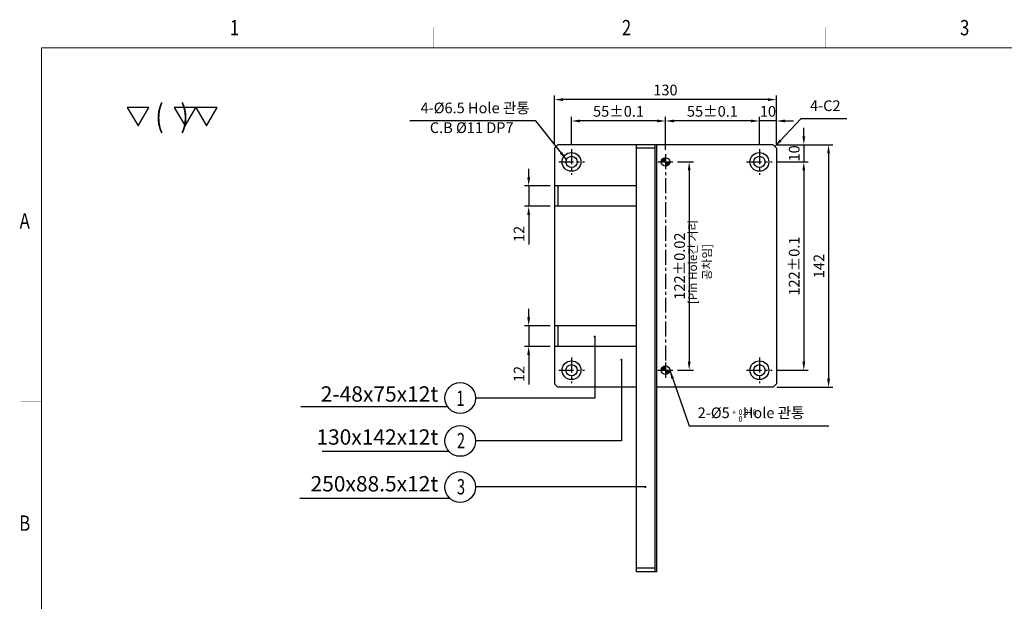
# Model space of a CAD drawing. Extents: x 2848 to 4001, y -7894 to -7084.
# Tile 2 of 4: x 2848 to 3425, y -7424 to -7084. Entities that reach past the tile are written whole.
import ezdxf
from ezdxf.enums import TextEntityAlignment as Align

# ---------------------------------------------------------------- set-up
doc = ezdxf.new("R2010")
doc.units = 0
doc.header["$LTSCALE"] = 7
doc.linetypes.add('CENTER', pattern=[2, 1.25, -0.25, 0.25, -0.25])
doc.layers.get('0').update_dxf_attribs({"linetype": 'CONTINUOUS'})
doc.layers.get('DEFPOINTS').update_dxf_attribs({"linetype": 'CONTINUOUS'})
for name, color, linetype in [('3', 4, 'CONTINUOUS'), ('CENTERLINE', 3, 'CENTER'), ('DIM', 2, 'CONTINUOUS'), ('DIMENSION', 4, 'CONTINUOUS'), ('HATCHLINE', 1, 'CONTINUOUS')]:
    doc.layers.add(name, color=color, linetype=linetype)
doc.styles.add('GHS', font='romans.shx', dxfattribs={"width": 0.8, "bigfont": 'ghs.shx'})
doc.styles.get("Standard").update_dxf_attribs({"font": 'Gulim.ttf'})
doc.dimstyles.new('ISO-25(x2.5)', dxfattribs={"dimscale": 2.5, "dimtxt": 2.5, "dimasz": 2, "dimexe": 1, "dimexo": 1, "dimgap": 1, "dimtad": 1, "dimdec": 4, "dimdsep": 46, "dimtxsty": 'GHS', "dimcen": 0, "dimclrd": 256, "dimclre": 256, "dimclrt": 9, "dimadec": 0, "dimazin": 0, "dimtfac": 1, "dimtdec": 4, "dimtmove": 0, "dimatfit": 3, "dimfxl": 0, "dimtolj": 1, "dimarcsym": 0})

# ---------------------------------------------------------------- blocks, each defined once
blk = doc.blocks.new('*D14')
at = {"layer": 'DEFPOINTS', "color": 0}
for p in [(3230.95, -7166.92), (3230.95, -7288.92), (3240.35, -7288.92)]:
    blk.add_point(p, dxfattribs=at)
at = {"layer": 'DIMENSION', "lineweight": -2}
for p, q in [((3233.45, -7166.92), (3242.85, -7166.92)), ((3240.35, -7171.92), (3240.35, -7283.92)), ((3233.45, -7288.92), (3242.85, -7288.92))]:
    blk.add_line(p, q, dxfattribs=at)
at = {"layer": 'DIMENSION'}
for points in [[(3239.51, -7171.92), (3241.18, -7171.92), (3240.35, -7166.92)], [(3239.51, -7283.92), (3241.18, -7283.92), (3240.35, -7288.92)]]:
    blk.add_solid(points, dxfattribs=at)
at = {"layer": 'DIMENSION', "color": 9, "insert": (3234.72, -7227.92), "char_height": 6.25, "attachment_point": 5, "rotation": 90, "style": 'GHS'}
blk.add_mtext('\\A1;122%%p0.02', dxfattribs=at)
blk = doc.blocks.new('*D13')
at = {"layer": 'DEFPOINTS', "color": 0}
for p in [(3289.45, -7156.92), (3288.95, -7166.92), (3307.45, -7166.92)]:
    blk.add_point(p, dxfattribs=at)
at = {"layer": 'DIMENSION', "lineweight": -2}
for p, q in [((3307.45, -7151.92), (3307.45, -7146.92)), ((3291.95, -7156.92), (3309.95, -7156.92)), ((3307.45, -7156.92), (3307.45, -7166.92)), ((3291.45, -7166.92), (3309.95, -7166.92)), ((3307.45, -7171.92), (3307.45, -7176.92))]:
    blk.add_line(p, q, dxfattribs=at)
at = {"layer": 'DIMENSION'}
for points in [[(3306.62, -7151.92), (3308.28, -7151.92), (3307.45, -7156.92)], [(3306.62, -7171.92), (3308.28, -7171.92), (3307.45, -7166.92)]]:
    blk.add_solid(points, dxfattribs=at)
at = {"layer": 'DIMENSION', "color": 9, "insert": (3301.82, -7161.92), "char_height": 6.25, "attachment_point": 5, "rotation": 90, "style": 'GHS'}
blk.add_mtext('\\A1;10', dxfattribs=at)
blk = doc.blocks.new('*D12')
at = {"layer": 'DEFPOINTS', "color": 0}
for p in [(3288.95, -7166.92), (3288.95, -7288.92), (3307.45, -7288.92)]:
    blk.add_point(p, dxfattribs=at)
at = {"layer": 'DIMENSION', "lineweight": -2}
for p, q in [((3291.45, -7166.92), (3309.95, -7166.92)), ((3307.45, -7171.92), (3307.45, -7283.92)), ((3291.45, -7288.92), (3309.95, -7288.92))]:
    blk.add_line(p, q, dxfattribs=at)
at = {"layer": 'DIMENSION'}
for points in [[(3306.62, -7171.92), (3308.28, -7171.92), (3307.45, -7166.92)], [(3306.62, -7283.92), (3308.28, -7283.92), (3307.45, -7288.92)]]:
    blk.add_solid(points, dxfattribs=at)
at = {"layer": 'DIMENSION', "color": 9, "insert": (3301.82, -7227.92), "char_height": 6.25, "attachment_point": 5, "rotation": 90, "style": 'GHS'}
blk.add_mtext('\\A1;122%%P0.1', dxfattribs=at)
blk = doc.blocks.new('*D11')
at = {"layer": 'DEFPOINTS', "color": 0}
for p in [(3289.45, -7156.92), (3289.45, -7298.92), (3321.95, -7298.92)]:
    blk.add_point(p, dxfattribs=at)
at = {"layer": 'DIMENSION', "lineweight": -2}
for p, q in [((3291.95, -7156.92), (3324.45, -7156.92)), ((3321.95, -7161.92), (3321.95, -7293.92)), ((3291.95, -7298.92), (3324.45, -7298.92))]:
    blk.add_line(p, q, dxfattribs=at)
at = {"layer": 'DIMENSION'}
for points in [[(3321.12, -7161.92), (3322.78, -7161.92), (3321.95, -7156.92)], [(3321.12, -7293.92), (3322.78, -7293.92), (3321.95, -7298.92)]]:
    blk.add_solid(points, dxfattribs=at)
at = {"layer": 'DIMENSION', "color": 9, "insert": (3316.32, -7227.92), "char_height": 6.25, "attachment_point": 5, "rotation": 90, "style": 'GHS'}
blk.add_mtext('\\A1;142', dxfattribs=at)
blk = doc.blocks.new('*D10')
at = {"layer": 'DEFPOINTS', "color": 0}
for p in [(3281.45, -7142.92), (3281.45, -7159.42), (3291.45, -7158.92)]:
    blk.add_point(p, dxfattribs=at)
at = {"layer": 'DIMENSION', "lineweight": -2}
for p, q in [((3276.45, -7142.92), (3271.45, -7142.92)), ((3281.45, -7156.92), (3281.45, -7140.42)), ((3291.45, -7142.92), (3281.45, -7142.92)), ((3291.45, -7156.42), (3291.45, -7140.42)), ((3296.45, -7142.92), (3301.45, -7142.92))]:
    blk.add_line(p, q, dxfattribs=at)
at = {"layer": 'DIMENSION'}
for points in [[(3276.45, -7142.08), (3276.45, -7143.75), (3281.45, -7142.92)], [(3296.45, -7142.08), (3296.45, -7143.75), (3291.45, -7142.92)]]:
    blk.add_solid(points, dxfattribs=at)
at = {"layer": 'DIMENSION', "color": 9, "insert": (3286.45, -7137.29), "char_height": 6.25, "attachment_point": 5, "style": 'GHS'}
blk.add_mtext('\\A1;10', dxfattribs=at)
blk = doc.blocks.new('*D9')
at = {"layer": 'DEFPOINTS', "color": 0}
for p in [(3226.45, -7142.92), (3281.45, -7159.42), (3226.45, -7162.42)]:
    blk.add_point(p, dxfattribs=at)
at = {"layer": 'DIMENSION', "lineweight": -2}
for p, q in [((3226.45, -7159.92), (3226.45, -7140.42)), ((3276.45, -7142.92), (3231.45, -7142.92)), ((3281.45, -7156.92), (3281.45, -7140.42))]:
    blk.add_line(p, q, dxfattribs=at)
at = {"layer": 'DIMENSION'}
for points in [[(3231.45, -7142.08), (3231.45, -7143.75), (3226.45, -7142.92)], [(3276.45, -7142.08), (3276.45, -7143.75), (3281.45, -7142.92)]]:
    blk.add_solid(points, dxfattribs=at)
at = {"layer": 'DIMENSION', "color": 9, "insert": (3253.95, -7137.29), "char_height": 6.25, "attachment_point": 5, "style": 'GHS'}
blk.add_mtext('\\A1;55%%P0.1', dxfattribs=at)
blk = doc.blocks.new('*D8')
at = {"layer": 'DEFPOINTS', "color": 0}
for p in [(3171.45, -7142.92), (3171.45, -7159.42), (3226.45, -7162.42)]:
    blk.add_point(p, dxfattribs=at)
at = {"layer": 'DIMENSION', "lineweight": -2}
for p, q in [((3171.45, -7156.92), (3171.45, -7140.42)), ((3221.45, -7142.92), (3176.45, -7142.92)), ((3226.45, -7159.92), (3226.45, -7140.42))]:
    blk.add_line(p, q, dxfattribs=at)
at = {"layer": 'DIMENSION'}
for points in [[(3176.45, -7142.08), (3176.45, -7143.75), (3171.45, -7142.92)], [(3221.45, -7142.08), (3221.45, -7143.75), (3226.45, -7142.92)]]:
    blk.add_solid(points, dxfattribs=at)
at = {"layer": 'DIMENSION', "color": 9, "insert": (3198.95, -7137.29), "char_height": 6.25, "attachment_point": 5, "style": 'GHS'}
blk.add_mtext('\\A1;55%%P0.1', dxfattribs=at)
blk = doc.blocks.new('*D7')
at = {"layer": 'DEFPOINTS', "color": 0}
for p in [(3161.45, -7130.42), (3161.45, -7158.92), (3291.45, -7158.92)]:
    blk.add_point(p, dxfattribs=at)
at = {"layer": 'DIMENSION', "lineweight": -2}
for p, q in [((3161.45, -7156.42), (3161.45, -7127.92)), ((3286.45, -7130.42), (3166.45, -7130.42)), ((3291.45, -7156.42), (3291.45, -7127.92))]:
    blk.add_line(p, q, dxfattribs=at)
at = {"layer": 'DIMENSION'}
for points in [[(3166.45, -7129.58), (3166.45, -7131.25), (3161.45, -7130.42)], [(3286.45, -7129.58), (3286.45, -7131.25), (3291.45, -7130.42)]]:
    blk.add_solid(points, dxfattribs=at)
at = {"layer": 'DIMENSION', "color": 9, "insert": (3226.45, -7124.79), "char_height": 6.25, "attachment_point": 5, "style": 'GHS'}
blk.add_mtext('\\A1;130', dxfattribs=at)
blk = doc.blocks.new('*D6')
at = {"layer": 'DEFPOINTS', "color": 0}
for p in [(3161.45, -7180.92), (3146.36, -7192.92), (3161.45, -7192.92)]:
    blk.add_point(p, dxfattribs=at)
at = {"layer": 'DIMENSION', "lineweight": -2}
for p, q in [((3146.36, -7175.92), (3146.36, -7170.92)), ((3158.95, -7180.92), (3143.86, -7180.92)), ((3146.36, -7180.92), (3146.36, -7192.92)), ((3158.95, -7192.92), (3143.86, -7192.92)), ((3146.36, -7197.92), (3146.36, -7215.3))]:
    blk.add_line(p, q, dxfattribs=at)
at = {"layer": 'DIMENSION'}
for points in [[(3145.52, -7175.92), (3147.19, -7175.92), (3146.36, -7180.92)], [(3145.52, -7197.92), (3147.19, -7197.92), (3146.36, -7192.92)]]:
    blk.add_solid(points, dxfattribs=at)
at = {"layer": 'DIMENSION', "color": 9, "insert": (3140.73, -7209.11), "char_height": 6.25, "attachment_point": 5, "rotation": 90, "style": 'GHS'}
blk.add_mtext('\\A1;12', dxfattribs=at)
blk = doc.blocks.new('*D5')
at = {"layer": 'DEFPOINTS', "color": 0}
for p in [(3161.45, -7262.92), (3146.36, -7274.92), (3161.45, -7274.92)]:
    blk.add_point(p, dxfattribs=at)
at = {"layer": 'DIMENSION', "lineweight": -2}
for p, q in [((3146.36, -7257.92), (3146.36, -7252.92)), ((3158.95, -7262.92), (3143.86, -7262.92)), ((3146.36, -7262.92), (3146.36, -7274.92)), ((3158.95, -7274.92), (3143.86, -7274.92)), ((3146.36, -7279.92), (3146.36, -7297.3))]:
    blk.add_line(p, q, dxfattribs=at)
at = {"layer": 'DIMENSION'}
for points in [[(3145.52, -7257.92), (3147.19, -7257.92), (3146.36, -7262.92)], [(3145.52, -7279.92), (3147.19, -7279.92), (3146.36, -7274.92)]]:
    blk.add_solid(points, dxfattribs=at)
at = {"layer": 'DIMENSION', "color": 9, "insert": (3140.73, -7291.11), "char_height": 6.25, "attachment_point": 5, "rotation": 90, "style": 'GHS'}
blk.add_mtext('\\A1;12', dxfattribs=at)
blk = doc.blocks.new('A3-DJ')
at = {"const_width": 0.2}
for points in [[(30, 269), (410, 269)], [(30, 269), (30, 10)]]:
    blk.add_lwpolyline(points, dxfattribs=at)
at = {"layer": '3', "const_width": 0.05}
for points in [[(106.5, 273), (106.5, 269)], [(183, 273), (183, 269)], [(26, 200), (30, 200)]]:
    blk.add_lwpolyline(points, dxfattribs=at)
at = {"layer": '3', "width": 0.8}
for s, p in [('1', (67.68, 272.54)), ('2', (144.18, 272.54)), ('3', (210.18, 272.54)), ('A', (26.72, 234.81)), ('B', (26.72, 175.81))]:
    blk.add_text(s, height=3, dxfattribs=at).set_placement(p, align=Align.MIDDLE)

msp = doc.modelspace()

# ---------------------------------------------------------------- hatches: boundary and pattern name
at = {"layer": 'HATCHLINE'}
h = msp.add_hatch(dxfattribs=at)
h.set_pattern_fill('ANSI31', color=256, scale=0.1, style=0)
h.set_pattern_definition([(45, (10952.73843, 82.05588), (-0.224506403, 0.224506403), [])])
h.paths.add_polyline_path([(3226.44984, -7164.4173, 0.414213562), (3223.94984, -7166.9173), (3226.44984, -7166.9173)])
h.paths.add_polyline_path([(3226.44984, -7166.9173), (3226.44984, -7169.4173, 0.414213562), (3228.94984, -7166.9173)])
h = msp.add_hatch(dxfattribs=at)
h.set_pattern_fill('ANSI31', color=256, scale=0.1, style=0)
h.set_pattern_definition([(45, (10952.73843, -39.94412), (-0.224506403, 0.224506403), [])])
h.paths.add_polyline_path([(3226.44984, -7286.4173, 0.414213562), (3223.94984, -7288.9173), (3226.44984, -7288.9173)])
h.paths.add_polyline_path([(3226.44984, -7288.9173), (3226.44984, -7291.4173, 0.414213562), (3228.94984, -7288.9173)])

# ---------------------------------------------------------------- linework, layer by layer
for p, q in [((3163.44984, -7156.9173), (3161.44984, -7158.9173)), ((3161.44984, -7158.9173), (3163.44984, -7156.9173)), ((3161.44984, -7158.9173), (3163.44984, -7156.9173)), ((3161.44984, -7158.9173), (3161.44984, -7296.9173)), ((3289.44984, -7156.9173), (3163.44984, -7156.9173)), ((3209.44984, -7406.9173), (3209.44984, -7156.9173)), ((3220.44984, -7158.9173), (3209.44984, -7158.9173)), ((3220.44984, -7406.9173), (3220.44984, -7156.9173)), ((3221.44984, -7406.9173), (3221.44984, -7156.9173)), ((3289.44984, -7156.9173), (3291.44984, -7158.9173)), ((3291.44984, -7158.9173), (3291.44984, -7296.9173)), ((3209.44984, -7180.9173), (3161.44984, -7180.9173)), ((3163.44984, -7180.9173), (3163.44984, -7192.9173)), ((3209.44984, -7192.9173), (3161.44984, -7192.9173)), ((3209.44984, -7262.9173), (3161.44984, -7262.9173)), ((3163.44984, -7262.9173), (3163.44984, -7274.9173)), ((3209.44984, -7274.9173), (3161.44984, -7274.9173)), ((3161.44984, -7296.9173), (3163.44984, -7298.9173)), ((3209.44984, -7298.9173), (3163.44984, -7298.9173)), ((3289.44984, -7298.9173), (3221.44984, -7298.9173)), ((3289.44984, -7298.9173), (3291.44984, -7296.9173)), ((3220.44984, -7404.9173), (3209.44984, -7404.9173)), ((3221.44984, -7406.9173), (3209.44984, -7406.9173))]:
    msp.add_line(p, q)
for centre, radius in [((3171.44984, -7166.9173), 5.5), ((3171.44984, -7166.9173), 3.3), ((3226.44984, -7166.9173), 2.5), ((3281.44984, -7166.9173), 5.5), ((3281.44984, -7166.9173), 3.3), ((3171.44984, -7288.9173), 5.5), ((3171.44984, -7288.9173), 3.3), ((3226.44984, -7288.9173), 2.5), ((3281.44984, -7288.9173), 5.5), ((3281.44984, -7288.9173), 3.3)]:
    msp.add_circle(centre, radius)
at = {"layer": 'CENTERLINE'}
for p, q in [((3171.44984, -7159.4173), (3171.44984, -7174.4173)), ((3281.44984, -7159.4173), (3281.44984, -7174.4173)), ((3226.44984, -7162.4173), (3226.44984, -7293.4173)), ((3226.44984, -7162.4173), (3226.44984, -7171.4173)), ((3163.94984, -7166.9173), (3178.94984, -7166.9173)), ((3221.94984, -7166.9173), (3230.94984, -7166.9173)), ((3273.94984, -7166.9173), (3288.94984, -7166.9173)), ((3171.44984, -7281.4173), (3171.44984, -7296.4173)), ((3281.44984, -7281.4173), (3281.44984, -7296.4173)), ((3226.44984, -7284.4173), (3226.44984, -7293.4173)), ((3163.94984, -7288.9173), (3178.94984, -7288.9173)), ((3221.94984, -7288.9173), (3230.94984, -7288.9173)), ((3273.94984, -7288.9173), (3288.94984, -7288.9173))]:
    msp.add_line(p, q, dxfattribs=at)
at = {"layer": 'DIMENSION'}
for p, q in [((3098.83435, -7310.25917), (3013.00799, -7310.25917)), ((3099.73554, -7336.52019), (3025.4308, -7336.52019)), ((3100.32645, -7364.07225), (3012.31434, -7364.07225))]:
    msp.add_line(p, q, dxfattribs=at)
for points in [[(2923.92795, -7134.9468), (2911.32795, -7134.9468), (2917.62795, -7145.85872)], [(2951.42218, -7134.9468), (2938.82218, -7134.9468), (2945.12218, -7145.85872)], [(2964.02218, -7134.9468), (2951.42218, -7134.9468), (2957.72218, -7145.85872)]]:
    msp.add_lwpolyline(points, close=True, dxfattribs=at)
for centre in [(3106.27017, -7305.18879), (3106.27017, -7330.3316), (3106.27017, -7357.31412)]:
    msp.add_circle(centre, 9, dxfattribs=at)

# ---------------------------------------------------------------- block references
at = {"xscale": 3, "yscale": 3, "zscale": 3}
msp.add_blockref('A3-DJ', (2771.11255, -7907.05712), dxfattribs=at)

# ---------------------------------------------------------------- texts
at = {"layer": 'DIM', "color": 9, "style": 'GHS'}
for s, p in [('+', (3265.45768, -7315.03063)), ('0.018', (3269.20768, -7315.03063)), ('0', (3269.20768, -7319.08303))]:
    msp.add_text(s, height=3.125, dxfattribs=at).set_placement(p)
at = {"layer": 'DIMENSION', "style": 'GHS'}
for s, height, width, p in [('(   )', 13.306082, 0.8, (2927.73316, -7146.68731)), ('1', 9, 0.7, (3103.99839, -7309.8929)), ('2', 9, 0.7, (3104.3368, -7334.6656)), ('3', 9, 0.7, (3104.33681, -7361.64812))]:
    msp.add_text(s, height=height, dxfattribs=dict(at, width=width)).set_placement(p)
at = {"layer": 'DIMENSION', "color": 9, "char_height": 6.25, "style": 'GHS'}
for s, insert, attachment_point in [('4-%%c6.5 Hole 관통', (3146.93692, -7140.36162), 9), ('4-C2', (3311.11844, -7139.07399), 7), ('C.B %%c11 DP7', (3137.49967, -7151.93277), 9), ('2-%%c5    Hole 관통', (3245.33172, -7318.91928), 7)]:
    msp.add_mtext(s, dxfattribs=dict(at, insert=insert, attachment_point=attachment_point))
at = {"layer": 'DIMENSION', "color": 9, "insert": (3246.58571, -7225.55177), "char_height": 6.25, "attachment_point": 5, "rotation": 90, "style": 'GHS'}
msp.add_mtext('{\\H0.8x;[Pin Hole간 거리 공차임]}', dxfattribs=at)
at = {"layer": 'DIMENSION', "color": 7, "char_height": 9, "attachment_point": 6, "style": 'GHS'}
for s, insert in [('2-48x75x12t', (3093.42759, -7303.98882)), ('130x142x12t', (3093.42759, -7329.18883)), ('250x88.5x12t', (3093.42759, -7356.57505))]:
    msp.add_mtext(s, dxfattribs=dict(at, insert=insert))

# ---------------------------------------------------------------- dimensions: what is measured, and where the dimension line sits
at = {"layer": 'DIMENSION'}
dim = msp.add_linear_dim(base=(3161.44984, -7130.4173), p1=(3291.44984, -7158.9173), p2=(3161.44984, -7158.9173), dimstyle='ISO-25(x2.5)', dxfattribs=at)
dim.commit()
dim.dimension.update_dxf_attribs({"geometry": '*D7', "text_midpoint": (3226.44984, -7124.7923)})
for base, p1, p2, picture, middle in [((3171.44984, -7142.9173), (3226.44984, -7162.4173), (3171.44984, -7159.4173), '*D8', (3198.94984, -7137.2923)), ((3226.44984, -7142.9173), (3281.44984, -7159.4173), (3226.44984, -7162.4173), '*D9', (3253.94984, -7137.2923))]:
    dim = msp.add_linear_dim(base=base, p1=p1, p2=p2, text='<>%%P0.1', dimstyle='ISO-25(x2.5)', dxfattribs=at)
    dim.commit()
    dim.dimension.update_dxf_attribs({"geometry": picture, "text_midpoint": middle})
dim = msp.add_linear_dim(base=(3281.44984, -7142.9173), p1=(3291.44984, -7158.9173), p2=(3281.44984, -7159.4173), dimstyle='ISO-25(x2.5)', dxfattribs=at)
dim.commit()
dim.dimension.update_dxf_attribs({"geometry": '*D10', "text_midpoint": (3286.44984, -7142.9173), "dimtype": 160})
dim = msp.add_linear_dim(base=(3307.44984, -7166.9173), p1=(3289.44984, -7156.9173), p2=(3288.94984, -7166.9173), angle=90, dimstyle='ISO-25(x2.5)', dxfattribs=at)
dim.commit()
dim.dimension.update_dxf_attribs({"geometry": '*D13', "text_midpoint": (3307.44984, -7161.9173), "dimtype": 160})
for base, p1, p2, picture, middle in [((3321.94984, -7298.9173), (3289.44984, -7156.9173), (3289.44984, -7298.9173), '*D11', (3316.32484, -7227.9173)), ((3146.35791, -7192.9173), (3161.44984, -7180.9173), (3161.44984, -7192.9173), '*D6', (3140.73291, -7209.10778)), ((3146.35791, -7274.9173), (3161.44984, -7262.9173), (3161.44984, -7274.9173), '*D5', (3140.73291, -7291.10778))]:
    dim = msp.add_linear_dim(base=base, p1=p1, p2=p2, angle=90, dimstyle='ISO-25(x2.5)', dxfattribs=at)
    dim.commit()
    dim.dimension.update_dxf_attribs({"geometry": picture, "text_midpoint": middle})
dim = msp.add_linear_dim(base=(3240.34536, -7288.9173), p1=(3230.94984, -7166.9173), p2=(3230.94984, -7288.9173), angle=90, text='<>%%p0.02', dimstyle='ISO-25(x2.5)', dxfattribs=at)
dim.commit()
dim.dimension.update_dxf_attribs({"geometry": '*D14', "text_midpoint": (3234.72036, -7227.9173)})
dim = msp.add_linear_dim(base=(3307.44984, -7288.9173), p1=(3288.94984, -7166.9173), p2=(3288.94984, -7288.9173), angle=90, text='<>%%P0.1', dimstyle='ISO-25(x2.5)', override={"dimgap": 1, "dimtol": 0, "dimlim": 0, "dimtp": 0.1, "dimtm": 0.1}, dxfattribs=at)
dim.commit()
dim.dimension.update_dxf_attribs({"geometry": '*D12', "text_midpoint": (3301.82484, -7227.9173)})

# ---------------------------------------------------------------- leaders
at = {"layer": 'DIMENSION', "annotation_type": 0, "has_hookline": 1}
for points, hookline_direction, text_width in [([(3168.43667, -7165.57163), (3150.53256, -7142.86162), (3145.53256, -7142.86162)], 1, 66.28571), ([(3290.44984, -7157.9173), (3305.93696, -7141.57399), (3310.93696, -7141.57399)], 0, 19.28571), ([(3228.94984, -7288.9173), (3240.39254, -7321.41928), (3245.39254, -7321.41928)], 0, 74.14286)]:
    msp.add_leader(points, dimstyle='ISO-25(x2.5)', override={"dimgap": 1, "dimtad": 1}, dxfattribs=dict(at, hookline_direction=hookline_direction, text_width=text_width))
at = {"layer": 'DIMENSION'}
for points in [[(3185.05063, -7269.24102), (3185.05063, -7305.18879), (3115.27017, -7305.18879)], [(3200.65405, -7282.83461), (3200.65405, -7330.33281), (3115.27017, -7330.3316)], [(3214.68415, -7357.28779), (3115.27013, -7357.28779)]]:
    msp.add_leader(points, dimstyle='ISO-25(x2.5)', override={"dimldrblk": 'DOTSMALL'}, dxfattribs=at)

doc.saveas('drawing.dxf')
